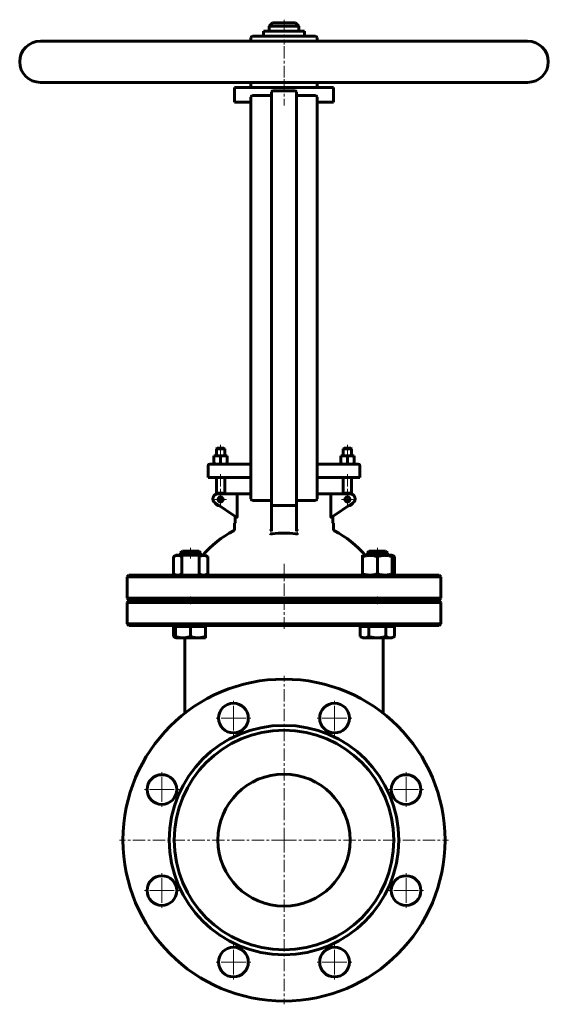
# Model space of a CAD drawing. Header units: millimetres. Extents: x -160 to 160, y -298 to 298.
import ezdxf

# ---------------------------------------------------------------- set-up
doc = ezdxf.new("R2010")
doc.units = ezdxf.units.MM
for name, pattern in [('K5LT-1', [0]), ('K5LT_AXLED', [12, 7.5, -1.5, 1.5, -1.5]), ('K5LT_BASIC', [0])]:
    doc.linetypes.add(name, pattern=pattern)
doc.layers.add('Системный слой (1)', color=7, linetype='Continuous', true_color=0x6c6c6c)

# ---------------------------------------------------------------- blocks, each defined once
blk = doc.blocks.new('U0')
at = {"layer": 'Системный слой (1)', "color": 143, "linetype": 'K5LT_BASIC', "lineweight": 60, "true_color": 0x33acca}
for start, end in [(118.01467, 139.16778), (40.83222, 61.98534)]:
    blk.add_arc((0, -68.75), 65, start, end, dxfattribs=at)
blk = doc.blocks.new('U1')
at = {"layer": 'Системный слой (1)', "color": 143, "linetype": 'K5LT_BASIC', "lineweight": 60, "true_color": 0x33acca}
for p, q in [((-66.96, -75.45), (-66.92, -75.47)), ((-66.92, -75.47), (-66.46, -75.72)), ((-66.46, -75.72), (-66.01, -75.92)), ((-66.01, -75.92), (-65.59, -76.07))]:
    blk.add_line(p, q, dxfattribs=at)
blk = doc.blocks.new('U2')
at = {"layer": 'Системный слой (1)', "color": 143, "linetype": 'K5LT_BASIC', "lineweight": 60, "true_color": 0x33acca}
for p, q in [((46.18, -75.45), (46.22, -75.47)), ((46.22, -75.47), (46.78, -75.77)), ((46.78, -75.77), (47.63, -76.09)), ((47.63, -76.09), (48.44, -76.24)), ((48.44, -76.24), (48.74, -76.25))]:
    blk.add_line(p, q, dxfattribs=at)
blk = doc.blocks.new('U3')
at = {"layer": 'Системный слой (1)', "color": 143, "linetype": 'K5LT_BASIC', "lineweight": 60, "true_color": 0x33acca}
for p, q in [((65.57, -38.07), (66.01, -37.91)), ((66.01, -37.91), (66.48, -37.71)), ((66.48, -37.71), (66.96, -37.45))]:
    blk.add_line(p, q, dxfattribs=at)
blk = doc.blocks.new('U4')
at = {"layer": 'Системный слой (1)', "color": 143, "linetype": 'K5LT_BASIC', "lineweight": 60, "true_color": 0x33acca}
for p, q in [((66.01, -26.59), (65.57, -26.43)), ((66.48, -26.79), (66.01, -26.59)), ((66.96, -27.05), (66.48, -26.79))]:
    blk.add_line(p, q, dxfattribs=at)
blk = doc.blocks.new('U5')
at = {"layer": 'Системный слой (1)', "color": 143, "linetype": 'K5LT_BASIC', "lineweight": 60, "true_color": 0x33acca}
for p, q in [((-12.5, 291.25), (-12.44, 291.25)), ((-12.44, 291.25), (12.5, 291.25))]:
    blk.add_line(p, q, dxfattribs=at)
blk = doc.blocks.new('U6')
at = {"layer": 'Системный слой (1)', "color": 143, "linetype": 'K5LT_BASIC', "lineweight": 60, "true_color": 0x33acca}
for p, q in [((-47.57, -76.25), (-47.56, -76.23)), ((-47.57, -76.25), (-47.57, -76.25)), ((-47.56, -76.23), (-47.55, -76.07)), ((-47.55, -76.07), (-47.54, -75.72)), ((-47.54, -75.72), (-47.53, -75.45))]:
    blk.add_line(p, q, dxfattribs=at)
blk = doc.blocks.new('U7')
at = {"layer": 'Системный слой (1)', "color": 30, "linetype": 'K5LT_AXLED', "lineweight": 18, "true_color": 0xff8000}
for q in [(-73.91, -218.36), (-84.91, -229.36), (-62.91, -229.36), (-73.91, -240.36)]:
    blk.add_line((-73.91, -229.36), q, dxfattribs=at)
blk = doc.blocks.new('U8')
at = {"layer": 'Системный слой (1)', "color": 30, "linetype": 'K5LT_AXLED', "lineweight": 18, "true_color": 0xff8000}
for q in [(-73.91, -157.14), (-84.91, -168.14), (-62.91, -168.14), (-73.91, -179.14)]:
    blk.add_line((-73.91, -168.14), q, dxfattribs=at)
blk = doc.blocks.new('U9')
at = {"layer": 'Системный слой (1)', "color": 30, "linetype": 'K5LT_AXLED', "lineweight": 18, "true_color": 0xff8000}
for q in [(-41.91, 7.64), (-38.41, 11.14), (-34.91, 7.64), (-38.41, 4.14)]:
    blk.add_line((-38.41, 7.64), q, dxfattribs=at)
blk = doc.blocks.new('U10')
at = {"layer": 'Системный слой (1)', "color": 30, "linetype": 'K5LT_AXLED', "lineweight": 18, "true_color": 0xff8000}
for q in [(-30.61, -261.66), (-41.61, -272.66), (-19.61, -272.66), (-30.61, -283.66)]:
    blk.add_line((-30.61, -272.66), q, dxfattribs=at)
blk = doc.blocks.new('U11')
at = {"layer": 'Системный слой (1)', "color": 30, "linetype": 'K5LT_AXLED', "lineweight": 18, "true_color": 0xff8000}
for q in [(-30.61, -113.84), (-41.61, -124.84), (-19.61, -124.84), (-30.61, -135.84)]:
    blk.add_line((-30.61, -124.84), q, dxfattribs=at)
blk = doc.blocks.new('U12')
at = {"layer": 'Системный слой (1)', "color": 30, "linetype": 'K5LT_AXLED', "lineweight": 18, "true_color": 0xff8000}
for q in [(0, -99.25), (-99.5, -198.75), (99.5, -198.75), (0, -298.25)]:
    blk.add_line((0, -198.75), q, dxfattribs=at)
blk = doc.blocks.new('U13')
at = {"layer": 'Системный слой (1)', "color": 30, "linetype": 'K5LT_AXLED', "lineweight": 18, "true_color": 0xff8000}
for q in [(30.61, -261.66), (19.61, -272.66), (41.61, -272.66), (30.61, -283.66)]:
    blk.add_line((30.61, -272.66), q, dxfattribs=at)
blk = doc.blocks.new('U14')
at = {"layer": 'Системный слой (1)', "color": 30, "linetype": 'K5LT_AXLED', "lineweight": 18, "true_color": 0xff8000}
for q in [(30.61, -113.84), (19.61, -124.84), (41.61, -124.84), (30.61, -135.84)]:
    blk.add_line((30.61, -124.84), q, dxfattribs=at)
blk = doc.blocks.new('U15')
at = {"layer": 'Системный слой (1)', "color": 30, "linetype": 'K5LT_AXLED', "lineweight": 18, "true_color": 0xff8000}
for q in [(34.91, 7.64), (38.41, 11.14), (41.91, 7.64), (38.41, 4.14)]:
    blk.add_line((38.41, 7.64), q, dxfattribs=at)
blk = doc.blocks.new('U16')
at = {"layer": 'Системный слой (1)', "color": 30, "linetype": 'K5LT_AXLED', "lineweight": 18, "true_color": 0xff8000}
for q in [(73.91, -218.36), (62.91, -229.36), (84.91, -229.36), (73.91, -240.36)]:
    blk.add_line((73.91, -229.36), q, dxfattribs=at)
blk = doc.blocks.new('U17')
at = {"layer": 'Системный слой (1)', "color": 30, "linetype": 'K5LT_AXLED', "lineweight": 18, "true_color": 0xff8000}
for q in [(73.91, -157.14), (62.91, -168.14), (84.91, -168.14), (73.91, -179.14)]:
    blk.add_line((73.91, -168.14), q, dxfattribs=at)

msp = doc.modelspace()

# ---------------------------------------------------------------- linework, layer by layer
at = {"layer": 'Системный слой (1)', "color": 30, "linetype": 'K5LT_AXLED', "lineweight": 18, "true_color": 0xff8000}
for p, q in [((0, 298.25), (0, 283.25)), ((0, 282.25), (0, 263.25)), ((0, 262.25), (0, 246.25)), ((-38.41, 40.75), (-38.41, 32.1)), ((38.41, 40.75), (38.41, 32.1)), ((-38.41, 23), (-38.41, 8.76)), ((38.41, 23), (38.41, 8.76)), ((-56.57, -21.75), (-56.57, -28.25)), ((56.57, -21.75), (56.57, -28.25)), ((0, -31.35), (0, -55.25)), ((-56.57, -51.25), (-56.57, -55.75)), ((0, -51.75), (0, -70.75)), ((56.57, -51.25), (56.57, -55.75))]:
    msp.add_line(p, q, dxfattribs=at)
at = {"layer": 'Системный слой (1)', "color": 143, "linetype": 'K5LT_BASIC', "lineweight": 60, "true_color": 0x33acca}
for p, q in [((-7, 296.25), (-9, 294.25)), ((-9, 291.25), (-9, 294.25)), ((-9, 294.25), (9, 294.25)), ((7, 296.25), (-7, 296.25)), ((7, 296.25), (9, 294.25)), ((9, 291.25), (9, 294.25)), ((-20, 285.25), (-20, 287.25)), ((19, 288.25), (-19, 288.25)), ((-12.5, 288.25), (-12.5, 291.25)), ((12.5, 288.25), (12.5, 291.25)), ((20, 285.25), (20, 287.25)), ((147.5, 285.25), (-147.5, 285.25)), ((-20, 285.25), (-147.5, 285.25)), ((147.5, 260.25), (-147.5, 260.25)), ((-30, 248.25), (-30, 257.25)), ((-30, 257.25), (30, 257.25)), ((-20, 258.25), (-20, 260.25)), ((20, 258.25), (20, 260.25)), ((30, 248.25), (30, 257.25)), ((-20, 251.25), (-20, 240.25)), ((-8.5, 252.25), (-19, 252.25)), ((-7.5, 254.25), (-7.5, 240.25)), ((-6.5, 255.25), (6.5, 255.25)), ((7.5, 240.25), (7.5, 254.25)), ((19, 252.25), (8.5, 252.25)), ((20, 240.25), (20, 251.25)), ((-20, 248.25), (-30, 248.25)), ((-20, 248.25), (-20, 240.25)), ((20, 240.25), (20, 248.25)), ((30, 248.25), (20, 248.25)), ((-20, 19), (-20, 240.25)), ((-7.5, 19), (-7.5, 240.25)), ((7.5, 19), (7.5, 240.25)), ((20, 19), (20, 240.25)), ((-40.41, 38.75), (-40.91, 38.25)), ((-40.91, 34.1), (-40.91, 38.25)), ((-40.91, 38.25), (-35.91, 38.25)), ((-36.41, 38.75), (-40.41, 38.75)), ((-36.41, 38.75), (-35.91, 38.25)), ((-35.91, 34.1), (-35.91, 38.25)), ((36.41, 38.75), (35.91, 38.25)), ((35.91, 34.1), (35.91, 38.25)), ((35.91, 38.25), (40.91, 38.25)), ((40.41, 38.75), (36.41, 38.75)), ((40.41, 38.75), (40.91, 38.25)), ((40.91, 34.1), (40.91, 38.25)), ((-42.41, 34.1), (-40.41, 34.1)), ((-42.41, 33.74), (-42.41, 34.1)), ((-42.41, 29.36), (-42.41, 33.74)), ((-40.41, 34.1), (-36.41, 34.1)), ((-38.41, 29.36), (-38.41, 33.74)), ((-36.41, 34.1), (-34.41, 34.1)), ((-34.41, 34.1), (-34.41, 33.74)), ((-34.41, 29.36), (-34.41, 33.74)), ((34.41, 33.74), (34.41, 34.1)), ((34.41, 34.1), (36.41, 34.1)), ((34.41, 29.36), (34.41, 33.74)), ((36.41, 34.1), (40.41, 34.1)), ((38.41, 29.36), (38.41, 33.74)), ((40.41, 34.1), (42.41, 34.1)), ((42.41, 34.1), (42.41, 33.74)), ((42.41, 29.36), (42.41, 33.74)), ((-45.91, 21), (-45.91, 28)), ((-40.11, 29), (-44.91, 29)), ((-42.41, 29), (-42.41, 29.36)), ((-20, 29), (-40.11, 29)), ((-34.41, 29.36), (-34.41, 29)), ((40.11, 29), (20, 29)), ((34.41, 29), (34.41, 29.36)), ((44.91, 29), (40.11, 29)), ((42.41, 29.36), (42.41, 29)), ((45.91, 21), (45.91, 28)), ((-45.91, 21), (-40.37, 21)), ((-40.91, 10.88), (-40.91, 21)), ((-40.37, 21), (-20, 21)), ((-35.91, 11), (-35.91, 21)), ((-20, 19), (-20, 8)), ((-20, 19), (-20, 11)), ((-7.5, 19), (-7.5, 5)), ((7.5, 5), (7.5, 19)), ((20, 21), (40.37, 21)), ((20, 8), (20, 19)), ((35.91, 11), (35.91, 21)), ((40.37, 21), (45.91, 21)), ((40.91, 10.88), (40.91, 21)), ((-27.57, 11), (-40.09, 11)), ((-36.96, 8), (-39.87, 8)), ((-28.28, 10), (-28.28, -2.28)), ((-20, 11), (-27.57, 11)), ((-19, 7), (-8.5, 7)), ((-7.5, 6.02), (-7.5, 6)), ((8.5, 7), (19, 7)), ((27.57, 11), (20, 11)), ((40.09, 11), (27.57, 11)), ((28.28, -2.28), (28.28, 10)), ((-41.76, 5.5), (-28.62, -3.25)), ((-7.5, 5.04), (-7.5, -11.66)), ((-6.5, 4), (6.5, 4)), ((7.5, -11.66), (7.5, 5.04)), ((28.62, -3.25), (41.76, 5.5)), ((-29.58, -2.61), (-29.58, -6.75)), ((29.58, -6.75), (29.58, -2.61)), ((-29.58, -6.75), (-30, -6.75)), ((-30, -10.48), (-30, -6.75)), ((30, -6.75), (29.58, -6.75)), ((30, -10.48), (30, -6.75)), ((-61.5, -23.75), (-62.57, -24.82)), ((-51.64, -23.75), (-61.5, -23.75)), ((-51.64, -23.75), (-50.57, -24.82)), ((51.64, -23.75), (50.57, -24.82)), ((61.5, -23.75), (51.64, -23.75)), ((61.5, -23.75), (62.57, -24.82)), ((-65.57, -26.25), (-66.96, -27.05)), ((-66.96, -27.05), (-66.96, -37.45)), ((-65.57, -26.25), (-64.36, -26.25)), ((-64.36, -26.25), (-56.57, -26.25)), ((-62.57, -24.82), (-56.61, -24.82)), ((-62.57, -26.25), (-62.57, -24.82)), ((-61.76, -27.05), (-61.76, -37.45)), ((-56.61, -24.82), (-50.57, -24.82)), ((-56.57, -26.25), (-48.77, -26.25)), ((-51.37, -27.05), (-51.37, -37.45)), ((-50.57, -26.25), (-50.57, -24.82)), ((-48.77, -26.25), (-47.57, -26.25)), ((-47.57, -26.25), (-46.18, -27.05)), ((-46.18, -27.05), (-46.18, -37.45)), ((47.57, -27.05), (47.57, -26.25)), ((47.57, -26.25), (52.07, -26.25)), ((47.57, -27.05), (47.57, -37.45)), ((50.57, -24.82), (62.57, -24.82)), ((50.57, -26.25), (50.57, -24.82)), ((52.07, -26.25), (61.07, -26.25)), ((56.57, -27.05), (56.57, -37.45)), ((61.07, -26.25), (65.57, -26.25)), ((62.57, -24.82), (62.57, -24.82)), ((62.57, -26.25), (62.57, -24.82)), ((65.57, -26.25), (66.96, -27.05)), ((65.57, -26.25), (65.57, -27.05)), ((65.57, -27.05), (65.57, -37.45)), ((66.96, -27.05), (66.96, -37.45)), ((-94, -38.25), (-95, -39.25)), ((-95, -52.25), (-95, -39.25)), ((-95, -39.25), (95, -39.25)), ((94, -38.25), (-94, -38.25)), ((-65.57, -38.25), (-66.96, -37.45)), ((-47.57, -38.25), (-46.18, -37.45)), ((47.57, -38.25), (47.57, -37.45)), ((65.57, -37.45), (65.57, -38.25)), ((65.57, -38.25), (66.96, -37.45)), ((94, -38.25), (95, -39.25)), ((95, -52.25), (95, -39.25)), ((-94, -53.25), (-95, -52.25)), ((95, -52.25), (-95, -52.25)), ((-94, -53.25), (94, -53.25)), ((-62.57, -53.75), (-62.57, -53.25)), ((-50.57, -53.75), (-50.57, -53.25)), ((50.57, -53.75), (50.57, -53.25)), ((62.57, -53.75), (62.57, -53.25)), ((94, -53.25), (95, -52.25)), ((-94, -53.75), (-95, -54.75)), ((-95, -54.75), (95, -54.75)), ((-95, -67.75), (-95, -54.75)), ((94, -53.75), (-94, -53.75)), ((94, -53.75), (95, -54.75)), ((95, -67.75), (95, -54.75)), ((95, -67.75), (-95, -67.75)), ((-94, -68.75), (-95, -67.75)), ((-94, -68.75), (94, -68.75)), ((-66.96, -69.35), (-65.61, -69.35)), ((-66.96, -69.35), (-66.96, -75.45)), ((-65.61, -69.35), (-61.12, -69.35)), ((-65.61, -69.35), (-65.61, -75.45)), ((-65.57, -69.35), (-65.57, -68.75)), ((-61.12, -69.35), (-56.64, -69.35)), ((-56.64, -69.35), (-56.64, -75.45)), ((-56.64, -69.35), (-52.12, -69.35)), ((-52.12, -69.35), (-47.61, -69.35)), ((-47.61, -69.35), (-47.61, -75.45)), ((-47.61, -69.35), (-47.57, -69.35)), ((-47.57, -69.35), (-47.57, -68.75)), ((-47.57, -69.35), (-47.53, -69.35)), ((-47.53, -69.35), (-47.53, -75.45)), ((46.18, -69.35), (46.18, -75.45)), ((46.18, -69.35), (48.74, -69.35)), ((47.57, -69.35), (47.57, -68.75)), ((48.74, -69.35), (51.31, -69.35)), ((51.31, -69.35), (51.31, -75.45)), ((51.31, -69.35), (56.5, -69.35)), ((56.5, -69.35), (61.7, -69.35)), ((61.7, -69.35), (64.33, -69.35)), ((61.7, -69.35), (61.7, -75.45)), ((64.33, -69.35), (66.96, -69.35)), ((65.57, -69.35), (65.57, -68.75)), ((66.96, -69.35), (66.96, -75.45)), ((94, -68.75), (95, -67.75)), ((-65.57, -76.25), (-66.92, -75.47)), ((-61.12, -76.25), (-65.57, -76.25)), ((-52.12, -76.25), (-61.12, -76.25)), ((-60, -95.98), (-60, -76.25)), ((-47.57, -76.25), (-52.12, -76.25)), ((-47.57, -76.25), (-47.57, -76.25)), ((47.57, -76.25), (46.22, -75.47)), ((48.74, -76.25), (47.57, -76.25)), ((56.5, -76.25), (48.74, -76.25)), ((64.33, -76.25), (56.5, -76.25)), ((60, -76.25), (60, -95.98)), ((65.57, -76.25), (64.33, -76.25)), ((65.57, -76.25), (66.92, -75.47)), ((66.96, -75.45), (66.92, -75.47)), ((-60, -121.9), (-60, -95.98)), ((60, -95.98), (60, -121.9))]:
    msp.add_line(p, q, dxfattribs=at)
for centre, radius in [((-38.41, 7.64), 1.5), ((38.41, 7.64), 1.5), ((0, -198.75), 97.5), ((-30.61, -124.84), 9), ((30.61, -124.84), 9), ((0, -198.75), 69.5), ((0, -198.75), 66.5), ((-73.91, -168.14), 9), ((0, -198.75), 40), ((73.91, -168.14), 9), ((-73.91, -229.36), 9), ((73.91, -229.36), 9), ((-30.61, -272.66), 9), ((30.61, -272.66), 9)]:
    msp.add_circle(centre, radius, dxfattribs=at)
for centre, radius, start, end in [((-19, 287.25), 1, 90, 180), ((19, 287.25), 1, 0, 90), ((-147.5, 272.75), 12.5, 90, 270), ((147.5, 272.75), 12.5, 270, 90), ((-19, 258.25), 1, 180, 270), ((19, 258.25), 1, 270, 0), ((-19, 251.25), 1, 90, 180), ((-8.5, 253.25), 1, 270, 0), ((-6.5, 254.25), 1, 90, 180), ((6.5, 254.25), 1, 0, 90), ((8.5, 253.25), 1, 180, 270), ((19, 251.25), 1, 0, 90), ((-44.91, 28), 1, 90, 180), ((44.91, 28), 1, 0, 90), ((-40.09, 8), 3, 90, 236.30993), ((-38.41, 7.64), 4, 57.16474, 124.27956), ((-19, 8), 1, 180, 270), ((-8.5, 6), 1, 0, 90), ((8.5, 6), 1, 90, 180), ((19, 8), 1, 270, 0), ((38.41, 7.64), 4, 55.72044, 122.83526), ((40.09, 8), 3, 303.69007, 90), ((-38.41, 7.64), 4, 211.43274, 261.14426), ((-6.5, 5), 1, 180, 270), ((6.5, 5), 1, 270, 0), ((38.41, 7.64), 4, 278.85574, 328.56726), ((-31, -10.48), 1, 298.01463, 0), ((31, -10.48), 1, 180, 241.98537), ((0, -68.75), 56, 82.80868, 97.19132)]:
    msp.add_arc(centre, radius, start, end, dxfattribs=at)
for points, knots in [([(-40.41, 34.1), (-40.56, 34.1), (-40.83, 34.09), (-41.25, 34.04), (-41.76, 33.94), (-42.16, 33.83), (-42.41, 33.74)], [0, 0, 0, 0, 1.565002, 3.019525, 4.590939, 7, 7, 7, 7]), ([(-38.41, 33.74), (-38.63, 33.82), (-39, 33.92), (-39.46, 34.02), (-39.84, 34.07), (-40.15, 34.1), (-40.34, 34.1), (-40.41, 34.1)], [0, 0, 0, 0, 2.359003, 4.171009, 5.563879, 7.101375, 8, 8, 8, 8]), ([(-36.41, 34.1), (-36.56, 34.1), (-36.83, 34.09), (-37.25, 34.04), (-37.76, 33.94), (-38.16, 33.83), (-38.41, 33.74)], [0, 0, 0, 0, 1.565002, 3.019525, 4.590939, 7, 7, 7, 7]), ([(-34.41, 33.74), (-34.63, 33.82), (-35, 33.92), (-35.46, 34.02), (-35.84, 34.07), (-36.15, 34.1), (-36.34, 34.1), (-36.41, 34.1)], [0, 0, 0, 0, 2.359003, 4.171009, 5.563879, 7.101375, 8, 8, 8, 8]), ([(36.41, 34.1), (36.27, 34.1), (36, 34.09), (35.58, 34.04), (35.07, 33.94), (34.67, 33.83), (34.41, 33.74)], [0, 0, 0, 0, 1.565002, 3.019525, 4.590939, 7, 7, 7, 7]), ([(38.41, 33.74), (38.2, 33.82), (37.83, 33.92), (37.37, 34.02), (36.99, 34.07), (36.68, 34.1), (36.49, 34.1), (36.41, 34.1)], [0, 0, 0, 0, 2.359003, 4.171009, 5.563879, 7.101375, 8, 8, 8, 8]), ([(40.41, 34.1), (40.27, 34.1), (40, 34.09), (39.58, 34.04), (39.07, 33.94), (38.67, 33.83), (38.41, 33.74)], [0, 0, 0, 0, 1.565002, 3.019525, 4.590939, 7, 7, 7, 7]), ([(42.41, 33.74), (42.2, 33.82), (41.83, 33.92), (41.37, 34.02), (40.99, 34.07), (40.68, 34.1), (40.49, 34.1), (40.41, 34.1)], [0, 0, 0, 0, 2.359003, 4.171009, 5.563879, 7.101375, 8, 8, 8, 8]), ([(-42.41, 29.36), (-42.2, 29.28), (-41.83, 29.18), (-41.37, 29.08), (-40.99, 29.03), (-40.68, 29), (-40.49, 29), (-40.41, 29)], [0, 0, 0, 0, 2.359003, 4.171009, 5.563879, 7.101375, 8, 8, 8, 8]), ([(-40.41, 29), (-40.27, 29), (-40, 29.01), (-39.58, 29.06), (-39.07, 29.16), (-38.67, 29.27), (-38.41, 29.36)], [0, 0, 0, 0, 1.565002, 3.019525, 4.590939, 7, 7, 7, 7]), ([(-38.41, 29.36), (-38.2, 29.28), (-37.83, 29.18), (-37.37, 29.08), (-36.99, 29.03), (-36.68, 29), (-36.49, 29), (-36.41, 29)], [0, 0, 0, 0, 2.359003, 4.171009, 5.563879, 7.101375, 8, 8, 8, 8]), ([(-36.41, 29), (-36.27, 29), (-36, 29.01), (-35.58, 29.06), (-35.07, 29.16), (-34.67, 29.27), (-34.41, 29.36)], [0, 0, 0, 0, 1.565002, 3.019525, 4.590939, 7, 7, 7, 7]), ([(34.41, 29.36), (34.63, 29.28), (35, 29.18), (35.46, 29.08), (35.84, 29.03), (36.15, 29), (36.34, 29), (36.41, 29)], [0, 0, 0, 0, 2.359003, 4.171009, 5.563879, 7.101375, 8, 8, 8, 8]), ([(36.41, 29), (36.56, 29), (36.83, 29.01), (37.25, 29.06), (37.76, 29.16), (38.16, 29.27), (38.41, 29.36)], [0, 0, 0, 0, 1.565002, 3.019525, 4.590939, 7, 7, 7, 7]), ([(38.41, 29.36), (38.63, 29.28), (39, 29.18), (39.46, 29.08), (39.84, 29.03), (40.15, 29), (40.34, 29), (40.41, 29)], [0, 0, 0, 0, 2.359003, 4.171009, 5.563879, 7.101375, 8, 8, 8, 8]), ([(40.41, 29), (40.56, 29), (40.83, 29.01), (41.25, 29.06), (41.76, 29.16), (42.16, 29.27), (42.41, 29.36)], [0, 0, 0, 0, 1.565002, 3.019525, 4.590939, 7, 7, 7, 7]), ([(-27.57, 11), (-27.65, 11), (-27.76, 10.98), (-27.87, 10.91), (-27.97, 10.84), (-28.06, 10.74), (-28.13, 10.63), (-28.16, 10.57), (-28.18, 10.52), (-28.21, 10.44), (-28.24, 10.34), (-28.27, 10.21), (-28.28, 10.1), (-28.28, 10.03), (-28.28, 10)], [0, 0, 0, 0, 3.531804, 4.611577, 5.267892, 8.349682, 9.036239, 9.662611, 10.18532, 10.81874, 12.098296, 12.999534, 14.346085, 15, 15, 15, 15]), ([(27.57, 11), (27.65, 11), (27.76, 10.98), (27.87, 10.91), (27.97, 10.84), (28.06, 10.74), (28.13, 10.63), (28.16, 10.57), (28.18, 10.52), (28.21, 10.44), (28.24, 10.34), (28.27, 10.21), (28.28, 10.1), (28.28, 10.03), (28.28, 10)], [0, 0, 0, 0, 3.531804, 4.611577, 5.267892, 8.349682, 9.036239, 9.662611, 10.18532, 10.81874, 12.098296, 12.999534, 14.346085, 15, 15, 15, 15]), ([(-28.28, -2.28), (-28.28, -2.31), (-28.28, -2.35), (-28.29, -2.41), (-28.29, -2.47), (-28.29, -2.53), (-28.3, -2.57), (-28.3, -2.63), (-28.31, -2.69), (-28.32, -2.77), (-28.33, -2.82), (-28.34, -2.89), (-28.35, -2.95), (-28.37, -3.01), (-28.39, -3.06), (-28.4, -3.09), (-28.41, -3.12), (-28.43, -3.16), (-28.45, -3.19), (-28.48, -3.23), (-28.51, -3.26), (-28.53, -3.27), (-28.55, -3.27), (-28.57, -3.27), (-28.58, -3.27), (-28.6, -3.26), (-28.61, -3.26), (-28.62, -3.25)], [0, 0, 0, 0, 1.607355, 2.120106, 3.125063, 4.564933, 5.056684, 5.57314, 7.581508, 7.988046, 9.771582, 10.571992, 11.860918, 13.826959, 14.614727, 15.534068, 16.015309, 17.477962, 18.583454, 19.682498, 22.684332, 22.888261, 24.457267, 24.949332, 26.3106, 26.781594, 28, 28, 28, 28]), ([(28.62, -3.25), (28.61, -3.26), (28.59, -3.27), (28.57, -3.27), (28.56, -3.27), (28.53, -3.27), (28.52, -3.26), (28.5, -3.25), (28.48, -3.23), (28.46, -3.2), (28.44, -3.17), (28.42, -3.14), (28.41, -3.11), (28.39, -3.08), (28.38, -3.05), (28.37, -3), (28.35, -2.93), (28.33, -2.86), (28.32, -2.79), (28.31, -2.73), (28.3, -2.67), (28.3, -2.61), (28.29, -2.53), (28.29, -2.47), (28.29, -2.38), (28.28, -2.32), (28.28, -2.28)], [0, 0, 0, 0, 1.788269, 2.131747, 3.789782, 4.098389, 5.553311, 6.090762, 7.551377, 8.86824, 9.717859, 10.576234, 11.864663, 12.514831, 13.240396, 14.120607, 15.852277, 17.563389, 18.39852, 19.640938, 20.315849, 21.744827, 22.495235, 24.079702, 24.892945, 27, 27, 27, 27]), ([(-8.37, -11.37), (-8.29, -11.33), (-8.17, -11.26), (-8.02, -11.14), (-7.89, -11.02), (-7.76, -10.87), (-7.64, -10.68), (-7.59, -10.55), (-7.56, -10.48)], [0, 0, 0, 0, 2.172869, 3.249684, 4.255744, 6.036352, 7.591408, 9, 9, 9, 9]), ([(-7.56, -10.48), (-7.54, -10.41), (-7.51, -10.28), (-7.5, -10.15), (-7.5, -10.1)], [0, 0, 0, 0, 3.086366, 5, 5, 5, 5]), ([(7.5, -10.1), (7.5, -10.15), (7.51, -10.28), (7.54, -10.41), (7.56, -10.48)], [0, 0, 0, 0, 2.028821, 5, 5, 5, 5]), ([(8.37, -11.37), (8.29, -11.33), (8.17, -11.26), (8.02, -11.14), (7.89, -11.02), (7.79, -10.89), (7.7, -10.76), (7.63, -10.64), (7.59, -10.55), (7.56, -10.48)], [0, 0, 0, 0, 2.41193, 3.608608, 4.724781, 6.702931, 7.600997, 8.432267, 10, 10, 10, 10]), ([(-7.01, -13.19), (-7.06, -13.2), (-7.16, -13.21), (-7.28, -13.22), (-7.39, -13.22), (-7.51, -13.22), (-7.6, -13.22), (-7.67, -13.21), (-7.75, -13.21), (-7.82, -13.2), (-7.9, -13.19), (-7.96, -13.18), (-8.02, -13.17), (-8.09, -13.16), (-8.17, -13.14), (-8.26, -13.12), (-8.34, -13.09), (-8.37, -13.08)], [0, 0, 0, 0, 1.890117, 3.386037, 4.724545, 5.900053, 7.684776, 8.157186, 8.637675, 10.598243, 11.088236, 11.5745, 12.997613, 13.886443, 14.308253, 16.610407, 18, 18, 18, 18]), ([(8.37, -13.08), (8.35, -13.09), (8.31, -13.11), (8.24, -13.12), (8.17, -13.14), (8.09, -13.16), (8.02, -13.17), (7.95, -13.18), (7.88, -13.19), (7.8, -13.2), (7.72, -13.21), (7.64, -13.21), (7.55, -13.22), (7.46, -13.22), (7.37, -13.22), (7.28, -13.21), (7.18, -13.21), (7.1, -13.2), (7.04, -13.19), (7.01, -13.19), (7.01, -13.19), (7.01, -13.19), (7.01, -13.19)], [0, 0, 0, 0, 1.150878, 2.319188, 3.510348, 4.729354, 5.80883, 6.905175, 7.98758, 9.105457, 10.265569, 11.450229, 12.659939, 13.892085, 15.138635, 16.404738, 17.683341, 18.980513, 20, 20, 20, 21, 21, 21, 21]), ([(-64.36, -26.25), (-64.48, -26.25), (-64.7, -26.26), (-65.03, -26.3), (-65.35, -26.37), (-65.66, -26.46), (-66.03, -26.59), (-66.46, -26.78), (-66.79, -26.96), (-66.96, -27.05)], [0, 0, 0, 0, 1.413858, 2.745248, 4.003674, 5.206773, 6.389289, 8.162955, 10, 10, 10, 10]), ([(-61.76, -27.05), (-61.99, -26.92), (-62.37, -26.73), (-62.88, -26.52), (-63.31, -26.38), (-63.71, -26.3), (-64.05, -26.26), (-64.27, -26.25), (-64.36, -26.25)], [0, 0, 0, 0, 2.090274, 3.696535, 5.221998, 6.6506, 8.010791, 9, 9, 9, 9]), ([(-48.77, -26.25), (-48.89, -26.25), (-49.11, -26.26), (-49.44, -26.3), (-49.76, -26.37), (-50.08, -26.46), (-50.44, -26.59), (-50.87, -26.78), (-51.2, -26.96), (-51.37, -27.05)], [0, 0, 0, 0, 1.413858, 2.745248, 4.003674, 5.206773, 6.389289, 8.162955, 10, 10, 10, 10]), ([(-46.18, -27.05), (-46.4, -26.92), (-46.78, -26.73), (-47.29, -26.52), (-47.72, -26.38), (-48.12, -26.3), (-48.47, -26.26), (-48.68, -26.25), (-48.77, -26.25)], [0, 0, 0, 0, 2.090274, 3.696535, 5.221998, 6.6506, 8.010791, 9, 9, 9, 9]), ([(52.07, -26.25), (51.87, -26.25), (51.49, -26.26), (50.91, -26.3), (50.36, -26.37), (49.82, -26.46), (49.18, -26.59), (48.44, -26.78), (47.87, -26.96), (47.57, -27.05)], [0, 0, 0, 0, 1.413858, 2.745248, 4.003674, 5.206773, 6.389289, 8.162955, 10, 10, 10, 10]), ([(56.57, -27.05), (56.18, -26.92), (55.52, -26.73), (54.64, -26.52), (53.9, -26.38), (53.21, -26.3), (52.6, -26.26), (52.23, -26.25), (52.07, -26.25)], [0, 0, 0, 0, 2.090274, 3.696535, 5.221998, 6.6506, 8.010791, 9, 9, 9, 9]), ([(61.07, -26.25), (60.87, -26.25), (60.49, -26.26), (59.91, -26.3), (59.36, -26.37), (58.82, -26.46), (58.18, -26.59), (57.44, -26.78), (56.87, -26.96), (56.57, -27.05)], [0, 0, 0, 0, 1.413858, 2.745248, 4.003674, 5.206773, 6.389289, 8.162955, 10, 10, 10, 10]), ([(65.57, -27.05), (65.18, -26.92), (64.52, -26.73), (63.64, -26.52), (62.9, -26.38), (62.21, -26.3), (61.6, -26.26), (61.23, -26.25), (61.07, -26.25)], [0, 0, 0, 0, 2.090274, 3.696535, 5.221998, 6.6506, 8.010791, 9, 9, 9, 9]), ([(-66.96, -37.45), (-66.74, -37.58), (-66.36, -37.77), (-65.85, -37.98), (-65.42, -38.12), (-65.02, -38.2), (-64.67, -38.24), (-64.45, -38.25), (-64.36, -38.25)], [0, 0, 0, 0, 2.090274, 3.696535, 5.221998, 6.6506, 8.010791, 9, 9, 9, 9]), ([(-64.36, -38.25), (-64.25, -38.25), (-64.03, -38.24), (-63.7, -38.2), (-63.38, -38.13), (-63.06, -38.04), (-62.7, -37.91), (-62.27, -37.72), (-61.94, -37.54), (-61.76, -37.45)], [0, 0, 0, 0, 1.413858, 2.745248, 4.003674, 5.206773, 6.389289, 8.162955, 10, 10, 10, 10]), ([(-51.37, -37.45), (-51.15, -37.58), (-50.77, -37.77), (-50.26, -37.98), (-49.83, -38.12), (-49.43, -38.2), (-49.08, -38.24), (-48.87, -38.25), (-48.77, -38.25)], [0, 0, 0, 0, 2.090274, 3.696535, 5.221998, 6.6506, 8.010791, 9, 9, 9, 9]), ([(-48.77, -38.25), (-48.66, -38.25), (-48.44, -38.24), (-48.11, -38.2), (-47.79, -38.13), (-47.47, -38.04), (-47.11, -37.91), (-46.68, -37.72), (-46.35, -37.54), (-46.18, -37.45)], [0, 0, 0, 0, 1.413858, 2.745248, 4.003674, 5.206773, 6.389289, 8.162955, 10, 10, 10, 10]), ([(47.57, -37.45), (47.96, -37.58), (48.61, -37.77), (49.49, -37.98), (50.24, -38.12), (50.93, -38.2), (51.53, -38.24), (51.91, -38.25), (52.07, -38.25)], [0, 0, 0, 0, 2.090274, 3.696535, 5.221998, 6.6506, 8.010791, 9, 9, 9, 9]), ([(52.07, -38.25), (52.26, -38.25), (52.65, -38.24), (53.22, -38.2), (53.78, -38.13), (54.32, -38.04), (54.95, -37.91), (55.7, -37.72), (56.27, -37.54), (56.57, -37.45)], [0, 0, 0, 0, 1.413858, 2.745248, 4.003674, 5.206773, 6.389289, 8.162955, 10, 10, 10, 10]), ([(56.57, -37.45), (56.96, -37.58), (57.61, -37.77), (58.49, -37.98), (59.24, -38.12), (59.93, -38.2), (60.53, -38.24), (60.91, -38.25), (61.07, -38.25)], [0, 0, 0, 0, 2.090274, 3.696535, 5.221998, 6.6506, 8.010791, 9, 9, 9, 9]), ([(61.07, -38.25), (61.26, -38.25), (61.65, -38.24), (62.22, -38.2), (62.78, -38.13), (63.32, -38.04), (63.95, -37.91), (64.7, -37.72), (65.27, -37.54), (65.57, -37.45)], [0, 0, 0, 0, 1.413858, 2.745248, 4.003674, 5.206773, 6.389289, 8.162955, 10, 10, 10, 10]), ([(-65.57, -76.25), (-65.57, -76.25), (-65.57, -76.24), (-65.58, -76.2), (-65.58, -76.13), (-65.59, -76.04), (-65.59, -75.91), (-65.6, -75.72), (-65.6, -75.55), (-65.61, -75.45)], [0, 0, 0, 0, 1.394999, 2.69593, 3.941194, 5.142079, 6.329405, 8.125838, 10, 10, 10, 10]), ([(-65.61, -75.45), (-65.22, -75.58), (-64.57, -75.77), (-63.69, -75.98), (-62.94, -76.12), (-62.26, -76.2), (-61.66, -76.24), (-61.28, -76.25), (-61.12, -76.25)], [0, 0, 0, 0, 2.090274, 3.696535, 5.221998, 6.6506, 8.010791, 9, 9, 9, 9]), ([(-61.12, -76.25), (-60.93, -76.25), (-60.54, -76.24), (-59.97, -76.2), (-59.42, -76.13), (-58.88, -76.04), (-58.25, -75.91), (-57.51, -75.72), (-56.94, -75.55), (-56.64, -75.45)], [0, 0, 0, 0, 1.413858, 2.745248, 4.003674, 5.206773, 6.389289, 8.162955, 10, 10, 10, 10]), ([(-56.64, -75.45), (-56.25, -75.58), (-55.59, -75.77), (-54.71, -75.98), (-53.96, -76.12), (-53.27, -76.2), (-52.66, -76.24), (-52.28, -76.25), (-52.12, -76.25)], [0, 0, 0, 0, 2.090274, 3.696535, 5.221998, 6.6506, 8.010791, 9, 9, 9, 9]), ([(-52.12, -76.25), (-51.93, -76.25), (-51.54, -76.24), (-50.96, -76.2), (-50.41, -76.13), (-49.86, -76.04), (-49.23, -75.91), (-48.48, -75.72), (-47.9, -75.55), (-47.61, -75.45)], [0, 0, 0, 0, 1.413858, 2.745248, 4.003674, 5.206773, 6.389289, 8.162955, 10, 10, 10, 10]), ([(-47.61, -75.45), (-47.6, -75.58), (-47.6, -75.77), (-47.59, -75.98), (-47.58, -76.12), (-47.58, -76.2), (-47.57, -76.24), (-47.57, -76.25), (-47.57, -76.25)], [0, 0, 0, 0, 2.090274, 3.696535, 5.221998, 6.6506, 8.010791, 9, 9, 9, 9]), ([(48.74, -76.25), (48.85, -76.25), (49.07, -76.24), (49.4, -76.2), (49.72, -76.13), (50.03, -76.04), (50.39, -75.91), (50.81, -75.72), (51.14, -75.55), (51.31, -75.45)], [0, 0, 0, 0, 1.413858, 2.745248, 4.003674, 5.206773, 6.389289, 8.162955, 10, 10, 10, 10]), ([(51.31, -75.45), (51.76, -75.58), (52.51, -75.77), (53.53, -75.98), (54.39, -76.12), (55.19, -76.2), (55.89, -76.24), (56.32, -76.25), (56.5, -76.25)], [0, 0, 0, 0, 2.090274, 3.696535, 5.221998, 6.6506, 8.010791, 9, 9, 9, 9]), ([(56.5, -76.25), (56.73, -76.25), (57.18, -76.24), (57.84, -76.2), (58.48, -76.13), (59.11, -76.04), (59.84, -75.91), (60.69, -75.72), (61.36, -75.55), (61.7, -75.45)], [0, 0, 0, 0, 1.413858, 2.745248, 4.003674, 5.206773, 6.389289, 8.162955, 10, 10, 10, 10]), ([(61.7, -75.45), (61.93, -75.58), (62.31, -75.77), (62.83, -75.98), (63.26, -76.12), (63.67, -76.2), (64.02, -76.24), (64.24, -76.25), (64.33, -76.25)], [0, 0, 0, 0, 2.090274, 3.696535, 5.221998, 6.6506, 8.010791, 9, 9, 9, 9]), ([(64.33, -76.25), (64.45, -76.25), (64.67, -76.24), (65.01, -76.2), (65.33, -76.13), (65.65, -76.04), (66.02, -75.91), (66.45, -75.72), (66.79, -75.55), (66.96, -75.45)], [0, 0, 0, 0, 1.413858, 2.745248, 4.003674, 5.206773, 6.389289, 8.162955, 10, 10, 10, 10])]:
    msp.add_open_spline(points, degree=3, knots=knots, dxfattribs=at)
at = {"layer": 'Системный слой (1)', "color": 7, "linetype": 'K5LT-1'}
for points, knots in [([(-56.57, -26.25), (-56.65, -26.25), (-56.82, -26.25), (-57.06, -26.26), (-57.31, -26.27), (-57.63, -26.28), (-58.04, -26.32), (-58.52, -26.37), (-58.97, -26.43), (-59.34, -26.49), (-59.64, -26.54), (-59.86, -26.59), (-60.09, -26.63), (-60.35, -26.69), (-60.67, -26.76), (-61.02, -26.85), (-61.39, -26.95), (-61.64, -27.02), (-61.76, -27.05)], [0.5271387, 0.5271387, 0.5271387, 0.5271387, 0.5531458, 0.5791529, 0.6051599, 0.631167, 0.6831811, 0.7351952, 0.7805193, 0.8258433, 0.8485053, 0.8711674, 0.8938294, 0.9164914, 0.9509379, 0.9853845, 1.019831, 1.0542775, 1.0542775, 1.0542775, 1.0542775]), ([(-51.37, -27.05), (-51.45, -27.03), (-51.61, -26.99), (-51.85, -26.92), (-52.09, -26.86), (-52.4, -26.78), (-52.78, -26.69), (-53.15, -26.61), (-53.46, -26.55), (-53.68, -26.51), (-53.91, -26.47), (-54.36, -26.4), (-54.86, -26.34), (-55.41, -26.29), (-55.93, -26.26), (-56.31, -26.25), (-56.57, -26.25)], [0, 0, 0, 0, 0.0222295, 0.0444591, 0.0666886, 0.0889181, 0.1333772, 0.1778363, 0.2011328, 0.2244293, 0.2477258, 0.2710223, 0.3642084, 0.404941, 0.4456736, 0.5271387, 0.5271387, 0.5271387, 0.5271387]), ([(-61.76, -37.45), (-61.69, -37.47), (-61.52, -37.51), (-61.28, -37.58), (-61.05, -37.64), (-60.74, -37.72), (-60.36, -37.81), (-59.98, -37.89), (-59.68, -37.95), (-59.45, -37.99), (-59.23, -38.03), (-58.77, -38.1), (-58.27, -38.16), (-57.72, -38.21), (-57.21, -38.24), (-56.83, -38.25), (-56.57, -38.25)], [0, 0, 0, 0, 0.0222295, 0.0444591, 0.0666886, 0.0889181, 0.1333772, 0.1778363, 0.2011328, 0.2244293, 0.2477258, 0.2710223, 0.3642084, 0.404941, 0.4456736, 0.5271387, 0.5271387, 0.5271387, 0.5271387]), ([(-56.57, -38.25), (-56.49, -38.25), (-56.32, -38.25), (-56.07, -38.24), (-55.83, -38.23), (-55.5, -38.22), (-55.09, -38.18), (-54.62, -38.13), (-54.16, -38.07), (-53.8, -38.01), (-53.5, -37.96), (-53.28, -37.91), (-53.05, -37.87), (-52.78, -37.81), (-52.47, -37.74), (-52.11, -37.65), (-51.75, -37.55), (-51.5, -37.48), (-51.37, -37.45)], [0.5271387, 0.5271387, 0.5271387, 0.5271387, 0.5531458, 0.5791529, 0.6051599, 0.631167, 0.6831811, 0.7351952, 0.7805193, 0.8258433, 0.8485053, 0.8711674, 0.8938294, 0.9164914, 0.9509379, 0.9853845, 1.019831, 1.0542775, 1.0542775, 1.0542775, 1.0542775])]:
    msp.add_open_spline(points, degree=3, knots=knots, dxfattribs=at)

# ---------------------------------------------------------------- block references
at = {"layer": 'Системный слой (1)'}
for name in ['U5', 'U9', 'U15', 'U0', 'U4', 'U3', 'U1', 'U6', 'U2', 'U12', 'U11', 'U14', 'U8', 'U17', 'U7', 'U16', 'U10', 'U13']:
    msp.add_blockref(name, (0, 0), dxfattribs=at)

doc.saveas('drawing.dxf')
